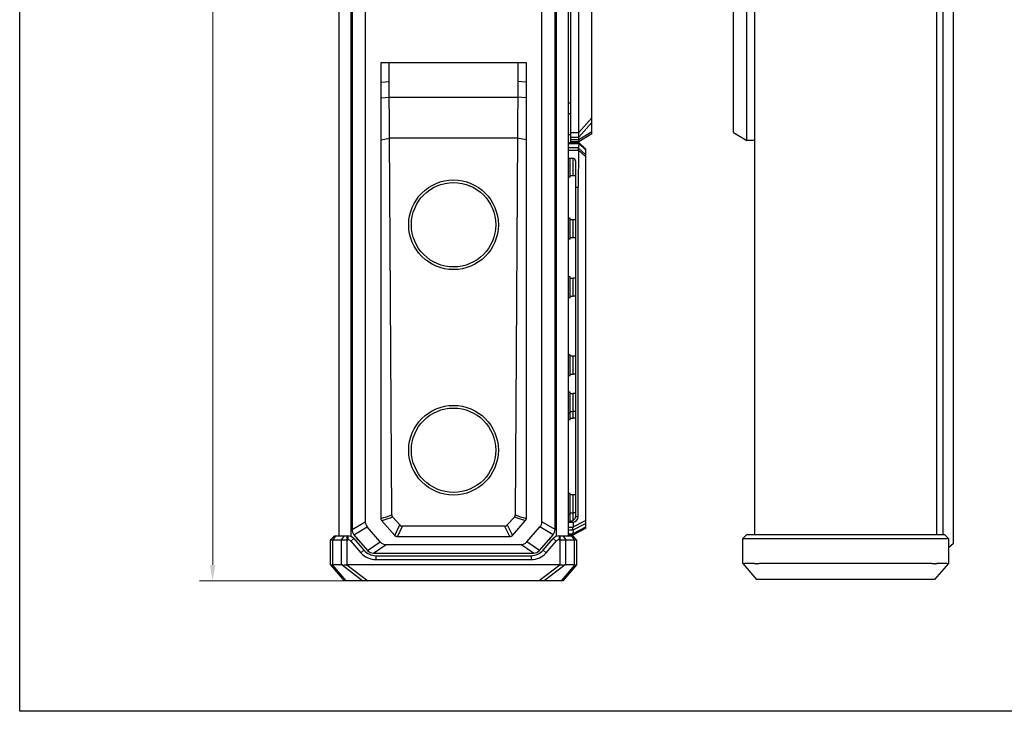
# Model space of a CAD drawing. Header units: millimetres. Extents: x 1638 to 2024, y 1742 to 2044.
# Tile 1 of 22: x 1638 to 1824, y 1742 to 1873. Entities that reach past the tile are written whole.
import ezdxf

# ---------------------------------------------------------------- set-up
doc = ezdxf.new("R2010")
doc.units = ezdxf.units.MM
doc.header["$LTSCALE"] = 0.3
doc.layers.add('00-轮廓线', color=7, linetype='Continuous', lineweight=30)
doc.layers.add('00_COMPONENTS', color=7, linetype='Continuous')
doc.layers.add('51__DRAFT_DIMS', color=7, linetype='Continuous')
doc.styles.add('尺寸值样式', font='兰亭黑 GBK.TTF')
doc.dimstyles.new('1直线标注', dxfattribs={"dimtxt": 3, "dimasz": 3, "dimexe": 2.5, "dimexo": 0, "dimtad": 1, "dimlfac": 2, "dimdsep": 46, "dimtxsty": '尺寸值样式', "dimblk": '_FILLED', "dimcen": 0, "dimclrd": 8, "dimclre": 8, "dimclrt": 7, "dimadec": 0, "dimazin": 0, "dimtp": 0.001, "dimtm": 0.001, "dimtfac": 1, "dimtmove": 0, "dimatfit": 0, "dimldrblk": '_FILLED', "dimfxl": 1, "dimtolj": 1, "dimlwd": 15, "dimlwe": 15, "dimarcsym": 0})

# ---------------------------------------------------------------- blocks, each defined once
blk = doc.blocks.new('_FILLED')
at = {"color": 0, "linetype": 'ByBlock'}
blk.add_solid([(0, 0), (-1, 0.167), (-1, -0.167)], dxfattribs=at)
blk = doc.blocks.new('*D2065')
at = {"layer": '51__DRAFT_DIMS', "color": 8, "lineweight": 15}
for p, q in [((1703.62, 2012.9), (1671.69, 2012.9)), ((1674.19, 2009.9), (1674.19, 1769.9)), ((1724.21, 1766.9), (1671.69, 1766.9))]:
    blk.add_line(p, q, dxfattribs=at)
at = {"layer": 'Defpoints', "color": 0}
for p in [(1703.62, 2012.9), (1674.19, 1766.9), (1724.21, 1766.9)]:
    blk.add_point(p, dxfattribs=at)
at = {"layer": '51__DRAFT_DIMS', "color": 8, "linetype": 'ByBlock', "lineweight": 15, "xscale": 3, "yscale": 3, "zscale": 3}
for p, rotation in [((1674.19, 2012.9), 90), ((1674.19, 1766.9), 270)]:
    blk.add_blockref('_FILLED', p, dxfattribs=dict(at, rotation=rotation))
at = {"layer": '51__DRAFT_DIMS', "color": 7, "insert": (1670.31, 1889.81), "char_height": 3, "attachment_point": 2, "rotation": 90, "style": '尺寸值样式'}
blk.add_mtext('\\A1;492', dxfattribs=at)

msp = doc.modelspace()

# ---------------------------------------------------------------- linework, layer by layer
at = {"layer": '00-轮廓线'}
msp.add_lwpolyline([(1637.57705, 2044.20786), (2023.54554, 2044.20786), (2023.54554, 1742.14557), (1637.57705, 1742.14557)], close=True, dxfattribs=at)
at = {"layer": '00_COMPONENTS'}
for p, q in [((1814.73844, 1774.00455), (1814.73844, 2006.30455)), ((1698.12213, 2004.40146), (1698.12213, 1775.40146)), ((1700.37213, 2004.49968), (1700.37213, 1775.30325)), ((1739.37213, 2004.49968), (1739.37213, 1775.30325)), ((1741.62213, 2004.40146), (1741.62213, 1775.40146)), ((1776.98844, 2004.65455), (1776.98844, 1775.65455)), ((1811.48844, 2004.65455), (1811.48844, 1775.65455)), ((1812.73844, 1775.65455), (1812.73844, 2004.65455)), ((1700.62213, 2003.19355), (1700.62213, 1776.60938)), ((1739.12213, 1776.60938), (1739.12213, 2003.19355)), ((1703.12213, 2001.7101), (1703.12213, 1778.09282)), ((1736.62213, 1778.09282), (1736.62213, 2001.7101)), ((1742.12213, 1850.15146), (1742.12213, 1929.65146)), ((1743.62213, 1850.15146), (1743.62213, 1929.65146)), ((1775.48844, 1850.40455), (1775.48844, 1929.90455)), ((1746.12213, 1851.65146), (1746.12213, 1928.15146)), ((1772.98844, 1851.90455), (1772.98844, 1928.40455)), ((1706.12213, 1865.13731), (1733.62213, 1865.13731)), ((1706.12213, 1778.70431), (1706.12213, 1865.13731)), ((1707.67213, 1861.55146), (1707.67213, 1865.13731)), ((1732.07213, 1865.13731), (1732.07213, 1861.55146)), ((1733.62213, 1865.13731), (1733.62213, 1778.70431)), ((1706.12213, 1861.47006), (1707.67213, 1861.55146)), ((1708.15938, 1779.40163), (1707.67213, 1861.55146)), ((1732.07213, 1861.55146), (1731.58489, 1779.40163)), ((1733.62213, 1861.47006), (1732.07213, 1861.55146)), ((1706.12213, 1858.47643), (1707.68949, 1858.62486)), ((1707.68949, 1858.62486), (1732.05477, 1858.62486)), ((1733.62213, 1858.47643), (1732.05477, 1858.62486)), ((1741.62213, 1857.52646), (1742.12213, 1857.52646)), ((1741.62213, 1855.52646), (1742.12213, 1855.52646)), ((1746.12213, 1854.66923), (1743.62213, 1851.91923)), ((1746.12213, 1853.78535), (1743.62213, 1851.03535)), ((1741.62213, 1851.52646), (1742.12213, 1851.52646)), ((1742.12213, 1851.91923), (1743.62213, 1851.91923)), ((1742.12213, 1851.03535), (1743.62213, 1851.03535)), ((1746.12213, 1852.01758), (1743.62213, 1850.51758)), ((1746.12213, 1851.65146), (1743.62213, 1850.15146)), ((1772.98844, 1851.90455), (1775.48844, 1850.40455)), ((1706.12213, 1850.52528), (1707.7356, 1850.85146)), ((1732.00867, 1850.85146), (1707.7356, 1850.85146)), ((1733.62213, 1850.52528), (1732.00867, 1850.85146)), ((1741.62213, 1850.02646), (1743.62213, 1850.02646)), ((1741.62213, 1849.83608), (1743.61917, 1849.83608)), ((1743.62213, 1850.51758), (1742.12213, 1850.51758)), ((1743.62213, 1850.15146), (1742.12213, 1850.15146)), ((1743.37213, 1850.15146), (1743.37213, 1850.02646)), ((1743.61915, 1849.82458), (1743.60649, 1848.96684)), ((1743.61915, 1849.82458), (1744.92213, 1848.57822)), ((1743.62213, 1850.02646), (1744.92213, 1848.77646)), ((1776.98844, 1850.40455), (1775.48844, 1850.40455)), ((1743.60649, 1848.96684), (1741.62213, 1848.96684)), ((1743.5997, 1848.50723), (1741.62213, 1848.50723)), ((1743.5997, 1848.50723), (1743.49713, 1841.56056)), ((1744.92213, 1847.32578), (1743.60011, 1848.5242)), ((1744.92213, 1847.73479), (1743.6069, 1848.93583)), ((1744.92213, 1848.77646), (1744.92213, 1776.77646)), ((1741.62213, 1847.02646), (1742.49713, 1847.02646)), ((1742.02213, 1843.40646), (1742.02213, 1847.02646)), ((1742.57213, 1843.70306), (1742.57213, 1847.02078)), ((1742.99713, 1846.52646), (1742.99713, 1779.02646)), ((1742.99713, 1843.70146), (1742.57213, 1843.70146)), ((1742.02213, 1843.40646), (1741.62213, 1843.40646)), ((1742.99713, 1841.56056), (1743.49713, 1841.56056)), ((1743.49713, 1779.02646), (1743.49713, 1841.56056)), ((1742.02213, 1835.65646), (1741.62213, 1835.65646)), ((1742.02213, 1831.65646), (1742.02213, 1835.65646)), ((1742.57213, 1835.35146), (1742.02213, 1835.35146)), ((1742.99713, 1835.36146), (1742.57213, 1835.36146)), ((1742.57213, 1831.95306), (1742.57213, 1835.35987)), ((1742.02213, 1831.65646), (1741.62213, 1831.65646)), ((1742.99713, 1831.95146), (1742.57213, 1831.95146)), ((1742.02213, 1824.54146), (1741.62213, 1824.54146)), ((1742.02213, 1820.54146), (1742.02213, 1824.54146)), ((1742.57213, 1824.23646), (1742.02213, 1824.23646)), ((1742.99713, 1824.24646), (1742.57213, 1824.24646)), ((1742.57213, 1820.83806), (1742.57213, 1824.24487)), ((1742.02213, 1820.54146), (1741.62213, 1820.54146)), ((1742.99713, 1820.83646), (1742.57213, 1820.83646)), ((1742.02213, 1809.76646), (1741.62213, 1809.76646)), ((1742.02213, 1805.76646), (1742.02213, 1809.76646)), ((1742.57213, 1809.46146), (1742.02213, 1809.46146)), ((1742.99713, 1809.47146), (1742.57213, 1809.47146)), ((1742.57213, 1806.06306), (1742.57213, 1809.46987)), ((1742.02213, 1805.76646), (1741.62213, 1805.76646)), ((1742.99713, 1806.06146), (1742.57213, 1806.06146)), ((1742.02213, 1802.67646), (1741.62213, 1802.67646)), ((1742.02213, 1797.40646), (1742.02213, 1802.67646)), ((1742.57213, 1802.37146), (1742.02213, 1802.37146)), ((1742.99713, 1802.38146), (1742.57213, 1802.38146)), ((1742.57213, 1797.70306), (1742.57213, 1802.37987)), ((1742.02213, 1798.67646), (1741.62213, 1798.67646)), ((1742.99713, 1798.97146), (1742.57213, 1798.97146)), ((1742.02213, 1797.40646), (1741.62213, 1797.40646)), ((1742.99713, 1797.70146), (1742.57213, 1797.70146)), ((1742.02213, 1783.47146), (1741.62213, 1783.47146)), ((1742.02213, 1778.10744), (1742.02213, 1783.47146)), ((1742.57213, 1783.16646), (1742.02213, 1783.16646)), ((1742.99713, 1783.17646), (1742.57213, 1783.17646)), ((1742.57213, 1778.36198), (1742.57213, 1783.17487)), ((1700.62213, 1776.60938), (1703.12213, 1778.09282)), ((1708.71612, 1775.47908), (1706.285, 1778.27576)), ((1709.67217, 1777.47347), (1708.33229, 1778.96104)), ((1731.41198, 1778.96104), (1730.0721, 1777.47347)), ((1731.02815, 1775.47908), (1733.45926, 1778.27576)), ((1739.12213, 1776.60938), (1736.62213, 1778.09282)), ((1742.02213, 1779.47146), (1741.62213, 1779.47146)), ((1742.54552, 1777.11046), (1744.92213, 1778.3105)), ((1742.99713, 1779.76646), (1742.57213, 1779.76646)), ((1743.49713, 1779.02646), (1742.99713, 1779.02646)), ((1700.99007, 1775.62529), (1703.49007, 1777.10874)), ((1705.96002, 1774.26738), (1703.49007, 1777.10874)), ((1708.71612, 1775.47908), (1709.67217, 1777.47347)), ((1709.2198, 1775.25146), (1710.17725, 1777.25146)), ((1729.56701, 1777.25146), (1710.17725, 1777.25146)), ((1729.56701, 1777.25146), (1730.52447, 1775.25146)), ((1730.0721, 1777.47347), (1731.02815, 1775.47908)), ((1733.78424, 1774.26738), (1736.2542, 1777.10874)), ((1738.7542, 1775.62529), (1736.2542, 1777.10874)), ((1741.62213, 1778.02838), (1742.55907, 1778.02838)), ((1741.62213, 1777.0457), (1742.54171, 1777.0457)), ((1741.62213, 1776.58608), (1742.53646, 1776.58608)), ((1744.92213, 1776.77646), (1742.52213, 1775.52646)), ((1744.92213, 1777.02962), (1742.52583, 1775.77658)), ((1742.53734, 1776.55607), (1742.52583, 1775.77658)), ((1742.53734, 1776.55607), (1744.92213, 1777.75476)), ((1742.55907, 1778.02838), (1742.54552, 1777.11046)), ((1697.27213, 1775.40146), (1696.52213, 1774.65146)), ((1696.52213, 1774.65146), (1699.83854, 1774.65146)), ((1696.52213, 1769.90146), (1696.52213, 1774.65146)), ((1697.4918, 1775.40146), (1696.96147, 1774.65146)), ((1696.96147, 1769.90146), (1696.96147, 1774.65146)), ((1697.27213, 1775.40146), (1699.83854, 1775.40146)), ((1699.11312, 1775.40146), (1698.58279, 1774.65146)), ((1698.58279, 1774.65146), (1698.58279, 1769.90146)), ((1699.64345, 1775.40146), (1699.64345, 1769.90146)), ((1699.83854, 1775.40146), (1699.83854, 1774.65146)), ((1700.97061, 1774.88555), (1700.40458, 1774.39351)), ((1700.40458, 1774.39351), (1702.31898, 1772.19124)), ((1700.97061, 1774.88555), (1702.88501, 1772.68329)), ((1700.99007, 1775.62529), (1703.56135, 1772.66738)), ((1730.52447, 1775.25146), (1709.2198, 1775.25146)), ((1736.18292, 1772.66738), (1738.7542, 1775.62529)), ((1736.85926, 1772.68329), (1738.77366, 1774.88555)), ((1737.42529, 1772.19124), (1739.33969, 1774.39351)), ((1738.77366, 1774.88555), (1739.33969, 1774.39351)), ((1739.90572, 1775.40146), (1742.47213, 1775.40146)), ((1739.90572, 1775.40146), (1739.90572, 1774.65146)), ((1739.90572, 1774.65146), (1743.22213, 1774.65146)), ((1740.10081, 1769.90146), (1740.10081, 1775.40146)), ((1740.63114, 1775.40146), (1741.16147, 1774.65146)), ((1741.16147, 1769.90146), (1741.16147, 1774.65146)), ((1742.51957, 1775.71684), (1741.62213, 1775.71684)), ((1742.52213, 1775.52646), (1741.62213, 1775.52646)), ((1742.12213, 1775.52646), (1742.12213, 1775.40146)), ((1742.25246, 1775.40146), (1742.78279, 1774.65146)), ((1742.47213, 1775.40146), (1743.22213, 1774.65146)), ((1742.78279, 1774.65146), (1742.78279, 1769.90146)), ((1743.22213, 1774.65146), (1743.22213, 1769.90146)), ((1775.48844, 1775.65455), (1774.73844, 1774.90455)), ((1774.73844, 1774.90455), (1813.73844, 1774.90455)), ((1774.73844, 1770.15455), (1774.73844, 1774.90455)), ((1775.48844, 1775.65455), (1812.98844, 1775.65455)), ((1812.98844, 1775.65455), (1813.73844, 1774.90455)), ((1813.73844, 1774.90455), (1813.73844, 1770.15455)), ((1702.88501, 1772.68329), (1702.31898, 1772.19124)), ((1703.56135, 1772.66738), (1705.96002, 1774.26738)), ((1704.69341, 1772.15146), (1707.09209, 1773.75146)), ((1707.09209, 1773.75146), (1732.65218, 1773.75146)), ((1735.05086, 1772.15146), (1732.65218, 1773.75146)), ((1736.18292, 1772.66738), (1733.78424, 1774.26738)), ((1736.85926, 1772.68329), (1737.42529, 1772.19124)), ((1813.73844, 1773.20455), (1814.73844, 1774.00455)), ((1704.69341, 1772.15146), (1735.05086, 1772.15146)), ((1705.14914, 1771.65146), (1734.59513, 1771.65146)), ((1705.14914, 1771.65146), (1705.14914, 1770.90146)), ((1705.14914, 1770.90146), (1734.59513, 1770.90146)), ((1734.59513, 1771.65146), (1734.59513, 1770.90146)), ((1696.52213, 1769.90146), (1699.14713, 1766.90146)), ((1696.84359, 1769.89471), (1699.46268, 1766.90146)), ((1698.58279, 1769.90146), (1696.96147, 1769.90146)), ((1698.71553, 1769.89471), (1702.68158, 1766.90146)), ((1699.64321, 1769.90146), (1703.61821, 1766.90146)), ((1740.10081, 1769.90146), (1699.64345, 1769.90146)), ((1740.10105, 1769.90146), (1736.12605, 1766.90146)), ((1741.02874, 1769.89471), (1737.06268, 1766.90146)), ((1742.90067, 1769.89471), (1740.28158, 1766.90146)), ((1743.22213, 1769.90146), (1740.59713, 1766.90146)), ((1742.78279, 1769.90146), (1741.16147, 1769.90146)), ((1774.73844, 1770.15455), (1777.36344, 1767.15455)), ((1776.7991, 1770.15455), (1775.17778, 1770.15455)), ((1810.61712, 1770.15455), (1777.85976, 1770.15455)), ((1813.73844, 1770.15455), (1811.11344, 1767.15455)), ((1813.2991, 1770.15455), (1811.67778, 1770.15455)), ((1740.59713, 1766.90146), (1699.14713, 1766.90146)), ((1811.11344, 1767.15455), (1777.36344, 1767.15455))]:
    msp.add_line(p, q, dxfattribs=at)
for centre, radius in [((1719.87213, 1834.39621), 8.5), ((1719.87213, 1834.40146), 8), ((1719.87213, 1791.64621), 8.5), ((1719.87213, 1791.65146), 8)]:
    msp.add_circle(centre, radius, dxfattribs=at)
for centre, radius, start, end in [((1743.18283, 1849.83103), 0.43637, 359.1535695, 0.663451), ((1744.48557, 1848.49414), 0.88596, 178.055801, 179.1539858), ((1744.17057, 1848.95876), 0.56414, 179.1789696, 182.3292577), ((1742.49713, 1846.52646), 0.5, 0, 90), ((1704.62213, 1778.09282), 1.5, 180, 221), ((1680.37346, 1857.25532), 82.66351, 288.1489166, 289.6414427), ((1759.16402, 1856.65119), 82.02502, 250.352748, 251.8568927), ((1735.12213, 1778.09282), 1.5, 319, 0), ((1742.49713, 1779.02646), 1, 273.551237, 0), ((1702.12213, 1776.60938), 1.5, 180, 221), ((1737.62213, 1776.60938), 1.5, 319, 0), ((1742.19393, 1776.56107), 0.34344, 359.1658917, 4.1772661), ((1741.79711, 1777.12203), 0.7485, 354.1474672, 359.1147934), ((1699.83854, 1773.90146), 1.5, 41, 90), ((1699.83854, 1773.90146), 0.75, 41, 90), ((1702.12213, 1775.35342), 0.75, 195.3620563, 246.6444323), ((1737.62213, 1775.35342), 0.75, 293.3555677, 344.6379437), ((1739.90572, 1773.90146), 1.5, 90, 139), ((1739.90572, 1773.90146), 0.75, 90, 139), ((1742.18962, 1775.78159), 0.33625, 348.8975919, 359.1460412), ((1705.14914, 1774.65146), 3, 221, 270), ((1704.69341, 1773.65146), 1.5, 221, 270), ((1707.09209, 1775.25146), 1.5, 221, 270), ((1732.65218, 1775.25146), 1.5, 270, 319), ((1734.59513, 1774.65146), 3, 270, 319), ((1735.05086, 1773.65146), 1.5, 270, 319), ((1705.14914, 1774.65146), 3.75, 221, 270), ((1734.59513, 1774.65146), 3.75, 270, 319)]:
    msp.add_arc(centre, radius, start, end, dxfattribs=at)
for centre, major_axis, ratio, start_param, end_param in [((1742.02213, 1845.40646), (4.65697, 0), 0.363970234, -1.570796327, -1.452417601), ((1742.91506, 1845.40646), (4.65697, 0), 0.363970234, 4.616381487, 4.638684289), ((1742.02213, 1833.65646), (4.65697, 0), 0.363970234, -1.570796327, -1.452417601), ((1742.91506, 1833.65646), (4.65697, 0), 0.363970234, 4.616381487, 4.638684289), ((1742.02213, 1822.54146), (4.65697, 0), 0.363970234, -1.570796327, -1.452417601), ((1742.91506, 1822.54146), (4.65697, 0), 0.363970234, 4.616381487, 4.638684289), ((1742.02213, 1807.76646), (4.65697, 0), 0.363970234, -1.570796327, -1.452417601), ((1742.91506, 1807.76646), (4.65697, 0), 0.363970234, 4.616381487, 4.638684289), ((1742.02213, 1800.67646), (4.65697, 0), 0.363970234, -1.570796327, -1.452417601), ((1742.91506, 1800.67646), (4.65697, 0), 0.363970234, 4.616381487, 4.638684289), ((1742.02213, 1799.40646), (4.65697, 0), 0.363970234, -1.570796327, -1.452417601), ((1742.91506, 1799.40646), (4.65697, 0), 0.363970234, 4.616381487, 4.638684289), ((1742.02213, 1781.47146), (4.65697, 0), 0.363970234, -1.570796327, -1.452417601), ((1742.02213, 1779.95146), (4.65697, 0), 0.363970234, -1.570796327, -1.486913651), ((1742.91506, 1781.47146), (4.65697, 0), 0.363970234, 4.616381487, 4.638684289), ((1698.02213, 1768.93723), (1.4713, -0.80151), 0.364330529, 2.552121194, 2.670540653), ((1699.64345, 1768.93723), (1.4713, -0.80151), 0.364330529, 2.433701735, 2.552121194), ((1740.10081, 1768.93723), (1.4713, 0.80151), 0.364330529, 0.58947146, 0.707890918), ((1741.72213, 1768.93723), (1.4713, 0.80151), 0.364330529, 0.471052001, 0.58947146), ((1776.23844, 1769.19031), (1.4713, -0.80151), 0.364330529, 2.552121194, 2.670540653), ((1777.85976, 1769.19031), (1.4713, -0.80151), 0.364330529, 2.433701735, 2.552121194), ((1810.61712, 1769.19031), (1.4713, 0.80151), 0.364330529, 0.58947146, 0.707890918), ((1812.23844, 1769.19031), (1.4713, 0.80151), 0.364330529, 0.471052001, 0.58947146)]:
    msp.add_ellipse(centre, major_axis=major_axis, ratio=ratio, start_param=start_param, end_param=end_param, dxfattribs=at)
for points, knots in [([(1743.61917, 1849.83608), (1743.61886, 1849.86305), (1743.61772, 1849.90088), (1743.61496, 1849.948), (1743.61301, 1849.97479), (1743.6116, 1849.9972), (1743.61078, 1850.01155), (1743.6121, 1850.02646), (1743.61663, 1850.02646)], [0, 0, 0, 0, 0.421991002, 0.593344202, 0.735942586, 0.848276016, 0.929145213, 1, 1, 1, 1]), ([(1743.60011, 1848.5242), (1743.60138, 1848.56149), (1743.60695, 1848.69859), (1743.61083, 1848.83598), (1743.6069, 1848.93583)], [0, 0, 0, 0, 0.271884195, 1, 1, 1, 1]), ([(1706.285, 1778.27576), (1706.2594, 1778.30521), (1706.21264, 1778.36821), (1706.16026, 1778.47362), (1706.12874, 1778.58706), (1706.12213, 1778.66529), (1706.12213, 1778.70431)], [0, 0, 0, 0, 0.250046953, 0.500029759, 0.74999448, 1, 1, 1, 1]), ([(1708.33229, 1778.96104), (1708.16252, 1778.90184), (1707.48228, 1778.66693), (1706.79911, 1778.44051), (1706.285, 1778.27576)], [0, 0, 0, 0, 0.249839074, 1, 1, 1, 1]), ([(1708.15938, 1779.40163), (1708.15962, 1779.36132), (1708.16695, 1779.28053), (1708.20053, 1779.16359), (1708.25596, 1779.05532), (1708.30531, 1778.991), (1708.33229, 1778.96104)], [0, 0, 0, 0, 0.250008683, 0.499971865, 0.749952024, 1, 1, 1, 1]), ([(1731.41198, 1778.96104), (1731.43896, 1778.991), (1731.48831, 1779.05532), (1731.54374, 1779.16359), (1731.57731, 1779.28053), (1731.58465, 1779.36132), (1731.58489, 1779.40163)], [0, 0, 0, 0, 0.250047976, 0.500028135, 0.749991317, 1, 1, 1, 1]), ([(1733.45926, 1778.27576), (1733.28782, 1778.3307), (1732.60322, 1778.55258), (1731.9215, 1778.78335), (1731.41198, 1778.96104)], [0, 0, 0, 0, 0.250170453, 1, 1, 1, 1]), ([(1733.62213, 1778.70431), (1733.62213, 1778.66529), (1733.61553, 1778.58706), (1733.58401, 1778.47362), (1733.53162, 1778.36821), (1733.48487, 1778.30521), (1733.45926, 1778.27576)], [0, 0, 0, 0, 0.25000552, 0.499970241, 0.749953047, 1, 1, 1, 1]), ([(1742.99713, 1779.02646), (1742.99099, 1778.98277), (1742.97324, 1778.90094), (1742.92048, 1778.75486), (1742.82798, 1778.59927), (1742.68519, 1778.44492), (1742.51612, 1778.3173), (1742.32413, 1778.21301), (1742.11115, 1778.13008), (1741.87818, 1778.06749), (1741.70972, 1778.03914), (1741.62213, 1778.02838)], [0, 0, 0, 0, 0.0625, 0.125, 0.25, 0.375, 0.5, 0.625, 0.75, 0.875, 1, 1, 1, 1]), ([(1709.67217, 1777.47347), (1709.70386, 1777.43829), (1709.77409, 1777.37365), (1709.89799, 1777.30181), (1710.03488, 1777.25982), (1710.12989, 1777.25146), (1710.17725, 1777.25146)], [0, 0, 0, 0, 0.250026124, 0.499965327, 0.749926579, 1, 1, 1, 1]), ([(1729.56701, 1777.25146), (1729.61437, 1777.25146), (1729.70938, 1777.25982), (1729.84628, 1777.30181), (1729.97017, 1777.37365), (1730.04041, 1777.43829), (1730.0721, 1777.47347)], [0, 0, 0, 0, 0.250073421, 0.500034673, 0.749973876, 1, 1, 1, 1]), ([(1742.53646, 1776.58608), (1742.53407, 1776.61887), (1742.53104, 1776.68921), (1742.52974, 1776.80027), (1742.53208, 1776.92074), (1742.53742, 1777.00362), (1742.54171, 1777.0457)], [0, 0, 0, 0, 0.214381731, 0.458869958, 0.72415317, 1, 1, 1, 1]), ([(1709.2198, 1775.25146), (1709.17229, 1775.25146), (1709.07696, 1775.26005), (1708.93992, 1775.30331), (1708.81661, 1775.37716), (1708.74728, 1775.44323), (1708.71612, 1775.47908)], [0, 0, 0, 0, 0.25006992, 0.500021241, 0.749958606, 1, 1, 1, 1]), ([(1731.02815, 1775.47908), (1730.99698, 1775.44323), (1730.92766, 1775.37716), (1730.80435, 1775.30331), (1730.66731, 1775.26005), (1730.57198, 1775.25146), (1730.52447, 1775.25146)], [0, 0, 0, 0, 0.250041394, 0.499978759, 0.74993008, 1, 1, 1, 1]), ([(1742.5067, 1775.52646), (1742.50488, 1775.52646), (1742.50145, 1775.52682), (1742.49521, 1775.53027), (1742.49227, 1775.53779), (1742.49135, 1775.54636), (1742.49138, 1775.55885), (1742.49355, 1775.57805), (1742.49801, 1775.60528), (1742.50413, 1775.63796), (1742.5115, 1775.67575), (1742.51678, 1775.70262), (1742.51957, 1775.71684)], [0, 0, 0, 0, 0.027058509, 0.050490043, 0.102650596, 0.137775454, 0.18024475, 0.288019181, 0.425720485, 0.591664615, 0.783810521, 1, 1, 1, 1]), ([(1696.52213, 1769.90147), (1696.52386, 1769.90086), (1696.5307, 1769.89863), (1696.54623, 1769.89489), (1696.57204, 1769.89026), (1696.62632, 1769.88415), (1696.71832, 1769.88256), (1696.79793, 1769.88911), (1696.84359, 1769.89471)], [0, 0, 0, 0, 0.016969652, 0.066743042, 0.148070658, 0.260067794, 0.573187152, 1, 1, 1, 1]), ([(1698.71553, 1769.89471), (1698.78475, 1769.88802), (1698.93055, 1769.88192), (1699.157, 1769.88604), (1699.3967, 1769.89638), (1699.56043, 1769.90147), (1699.64345, 1769.90147)], [0, 0, 0, 0, 0.2247096, 0.470862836, 0.731722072, 1, 1, 1, 1]), ([(1740.10081, 1769.90147), (1740.18384, 1769.90147), (1740.34756, 1769.89638), (1740.58727, 1769.88604), (1740.81371, 1769.88192), (1740.95952, 1769.88802), (1741.02874, 1769.89471)], [0, 0, 0, 0, 0.26827793, 0.529137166, 0.775290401, 1, 1, 1, 1]), ([(1742.90067, 1769.89471), (1742.94633, 1769.88911), (1743.02594, 1769.88256), (1743.11795, 1769.88415), (1743.17223, 1769.89026), (1743.19803, 1769.89489), (1743.21357, 1769.89863), (1743.22041, 1769.90086), (1743.22213, 1769.90147)], [0, 0, 0, 0, 0.42681285, 0.739932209, 0.851929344, 0.933256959, 0.983030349, 1, 1, 1, 1]), ([(1774.73844, 1770.15455), (1774.74017, 1770.15394), (1774.74701, 1770.15172), (1774.76254, 1770.14797), (1774.78834, 1770.14335), (1774.84262, 1770.13723), (1774.93463, 1770.13565), (1775.01424, 1770.14219), (1775.0599, 1770.1478)], [0, 0, 0, 0, 0.016969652, 0.066743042, 0.148070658, 0.260067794, 0.573187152, 1, 1, 1, 1]), ([(1776.93184, 1770.1478), (1777.00106, 1770.14111), (1777.14686, 1770.13501), (1777.37331, 1770.13912), (1777.61301, 1770.14947), (1777.77674, 1770.15455), (1777.85976, 1770.15455)], [0, 0, 0, 0, 0.2247096, 0.470862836, 0.731722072, 1, 1, 1, 1]), ([(1810.61712, 1770.15455), (1810.70015, 1770.15455), (1810.86387, 1770.14947), (1811.10357, 1770.13912), (1811.33002, 1770.13501), (1811.47582, 1770.14111), (1811.54504, 1770.1478)], [0, 0, 0, 0, 0.26827793, 0.529137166, 0.775290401, 1, 1, 1, 1]), ([(1813.41698, 1770.1478), (1813.46264, 1770.14219), (1813.54225, 1770.13565), (1813.63426, 1770.13723), (1813.68854, 1770.14335), (1813.71434, 1770.14797), (1813.72988, 1770.15172), (1813.73672, 1770.15394), (1813.73844, 1770.15455)], [0, 0, 0, 0, 0.42681285, 0.739932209, 0.851929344, 0.933256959, 0.983030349, 1, 1, 1, 1])]:
    msp.add_open_spline(points, degree=3, knots=knots, dxfattribs=at)

# ---------------------------------------------------------------- dimensions: what is measured, and where the dimension line sits
at = {"layer": '51__DRAFT_DIMS'}
dim = msp.add_linear_dim(base=(1674.18892, 1766.90146), p1=(1703.61821, 2012.90146), p2=(1724.21095, 1766.90146), angle=270, dimstyle='1直线标注', dxfattribs=at)
dim.commit()
dim.dimension.update_dxf_attribs({"geometry": '*D2065', "text_midpoint": (1674.18892, 1889.80772), "dimtype": 160})

doc.saveas('drawing.dxf')
